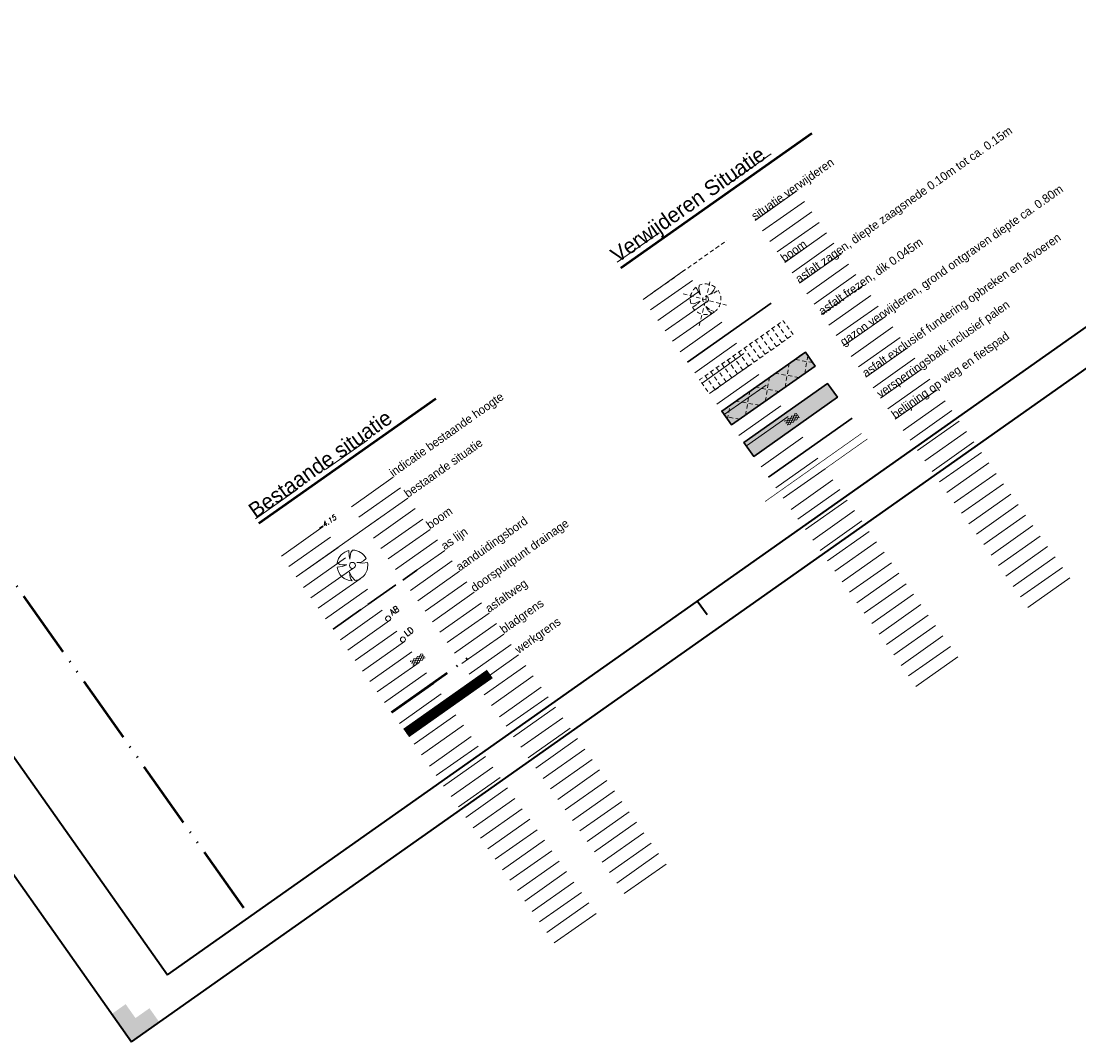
# Model space of a CAD drawing. Header units: metres. Extents: x 149090 to 149776, y 485756 to 486362.
# Tile 1 of 82: x 149245 to 149400, y 485756 to 485906. Entities that reach past the tile are written whole.
import ezdxf

# ---------------------------------------------------------------- set-up
doc = ezdxf.new("R2010")
doc.units = ezdxf.units.M
doc.header["$MEASUREMENT"] = 0
for name, pattern in [('0.30-2.70 (0.10)', [3, 0.3, -2.7]), ('3-3 (0.10)', [6, -3, 3]), ('assen', [2.5, 2, -0.5]), ('bladgr', [6.12, 4, -0.66, 0.07, -0.66, 0.07, -0.66]), ('DGN Style 2', [1, 0.6, -0.4])]:
    doc.linetypes.add(name, pattern=pattern)
for name, color, linetype, lineweight in [('BWR-alg-assenplan', 92, 'assen', 30), ('BWR-alg-details verklaring', 7, 'Continuous', 30), ('BWR-alg-topografie', 7, 'Continuous', 13), ('BWR-best-maaiveldhoogte', 2, 'Continuous', 13), ('BWR-best-situatie', 2, 'Continuous', 13), ('BWR-nieuw-belijning-030-270 streep dik 100', 51, '0.30-2.70 (0.10)', 0), ('BWR-nieuw-belijning-3-3 streep dik 100', 51, '3-3 (0.10)', 0), ('BWR-verw-asfalt zagen_GV', 6, 'zaagsnede', 30), ('BWR-verw-hekwerk_GV', 214, 'hekwerkv', 30), ('BWR-verw-situatie', 214, 'DGN Style 2', 13), ('TOP-L-topo objecten punt', 7, 'Continuous', 0), ('TOP-L-topo objecten vlak', 7, 'Continuous', 0), ('WVB-alg-bladgrens', 2, 'bladgr', 53), ('WVB-alg-onderhoek', 7, 'Continuous', 30), ('WVB-alg-werkgrens', 6, 'Continuous', 53), ('WVB-pen-dik 050', 1, 'Continuous', 53), ('WVB-raster-20%', 254, 'Continuous', 30)]:
    doc.layers.add(name, color=color, linetype=linetype, lineweight=lineweight)
doc.layers.add('BWR-alg-raster boundary', color=151, linetype='Continuous', lineweight=13, plot=False)
doc.styles.add('Style-ITALICS', font='ITALICS.shx')
doc.styles.add('Style-STANDARD', font='STANDARD.shx')
doc.styles.add('Style-WORKING', font='WORKING.shx')
doc.linetypes.add('hekwerkv', pattern='A,0,[3,dgnlstyle-CivielV8i.shx,S=0.007937,R=0,X=0,Y=0],-1.2,[9,dgnlstyle-CivielV8i.shx,S=0.006349,R=0,X=0,Y=0],-1.2,6', length=8.4)
doc.linetypes.add('zaagsnede', pattern='A,-0.15,[15,dgnlstyle-CivielV8i.shx,S=0.002381,R=0,X=0,Y=0],-0.15', length=0.3)

# ---------------------------------------------------------------- blocks, each defined once
blk = doc.blocks.new('BBOOM')
at = {"layer": 'BWR-best-situatie'}
for p, q in [((0.016, 0.603), (0.016, 0.9)), ((0.016, 0.804), (0.016, 0.871)), ((0.15, 0.72), (0.116, 0.586)), ((0.26, 0.861), (0.15, 0.72)), ((-0.9, -0.042), (-0.637, 0.135)), ((-0.787, 0.185), (-0.89, 0.134)), ((-0.67, 0.217), (-0.787, 0.185)), ((-0.368, 0.218), (-0.67, 0.217)), ((-0.637, 0.135), (-0.368, 0.218)), ((0.083, 0.318), (0.016, 0.603)), ((0.116, 0.586), (0.083, 0.318)), ((0.384, 0.1), (0.586, 0.117)), ((0.551, 0.067), (0.384, 0.1)), ((0.752, 0), (0.551, 0.067)), ((0.586, 0.117), (0.895, 0.092)), ((0.89, -0.121), (0.752, 0)), ((0.133, -0.283), (0.05, -0.603)), ((0.05, -0.603), (0.051, -0.899)), ((0.116, -0.484), (0.133, -0.283)), ((0.184, -0.685), (0.116, -0.484)), ((0.293, -0.851), (0.184, -0.685))]:
    blk.add_line(p, q, dxfattribs=at)
blk.add_circle((0, 0), 0.174, dxfattribs=at)
for start, end in [(88.94952, 171.4867), (5.84469, 73.16138), (182.63746, 273.2485), (289.06871, 352.19696)]:
    blk.add_arc((-0.001, 0), 0.9, start, end, dxfattribs=at)
blk = doc.blocks.new('ASFALT')
at = {"layer": 'BWR-alg-topografie'}
for p, q in [((1.14, 0.74), (0, 0.08)), ((0.54, 0.74), (0, 0.43)), ((1.48, -0.17), (0, 0.69)), ((0.88, -0.16), (0, 0.35)), ((0.28, -0.16), (0, 0)), ((1.74, 0.74), (0.18, -0.16)), ((2.08, -0.16), (0.52, 0.74)), ((2.11, 0.61), (0.78, -0.16)), ((2.11, 0.17), (1.12, 0.74)), ((2.11, 0.26), (1.38, -0.16)), ((2.11, 0.51), (1.73, 0.74)), ((2.11, -0.09), (1.98, -0.16))]:
    blk.add_line(p, q, dxfattribs=at)
blk = doc.blocks.new('BB')
at = {"layer": 'BWR-verw-situatie'}
for p, q in [((-2.78, 2.86), (2.01, -2.12)), ((-2.39, -2.14), (2.6, 2.51)), ((0.04, 1.51), (0.03, 2.25)), ((0.03, 2.01), (0.03, 2.18)), ((0.37, 1.8), (0.29, 1.47)), ((0.64, 2.15), (0.37, 1.8)), ((-2.25, -0.11), (-1.59, 0.33)), ((-1.97, 0.45), (-2.22, 0.33)), ((-1.67, 0.54), (-1.97, 0.45)), ((-0.92, 0.54), (-1.67, 0.54)), ((-1.59, 0.33), (-0.92, 0.54)), ((0.2, 0.8), (0.04, 1.51)), ((0.29, 1.47), (0.2, 0.8)), ((0.96, 0.26), (1.47, 0.3)), ((1.38, 0.17), (0.96, 0.26)), ((1.88, 0.01), (1.38, 0.17)), ((1.47, 0.3), (2.24, 0.24)), ((2.23, -0.29), (1.88, 0.01)), ((1.97, 0.26), (2.13, 0.26)), ((0.34, -0.71), (0.13, -1.51)), ((0.13, -1.51), (0.14, -2.25)), ((0.3, -1.21), (0.34, -0.71)), ((0.47, -1.71), (0.3, -1.21)), ((0.75, -2.12), (0.47, -1.71))]:
    blk.add_line(p, q, dxfattribs=at)
blk.add_circle((0, 0), 0.435, dxfattribs=at)
for start, end in [(89.1895, 171.7267), (6.0847, 73.4014), (182.8775, 273.4885), (289.3087, 352.437)]:
    blk.add_arc((0, 0), 2.25, start, end, dxfattribs=at)
blk = doc.blocks.new('11')
at = {"layer": 'TOP-L-topo objecten punt', "color": 7, "linetype": 'Continuous', "lineweight": 0}
blk.add_circle((0, 0), 0.25, dxfattribs=at)
at = {"layer": 'TOP-L-topo objecten punt', "color": 7, "linetype": 'Continuous', "lineweight": 0, "style": 'Style-STANDARD'}
blk.add_text('AB', height=0.6, dxfattribs=at).set_placement((0.483, 0))

msp = doc.modelspace()

# ---------------------------------------------------------------- hatches: boundary and pattern name
at = {"layer": 'WVB-alg-onderhoek', "linetype": 'Continuous', "lineweight": 40, "extrusion": (0, 0, -1)}
msp.add_hatch(color=256, dxfattribs=at).paths.add_polyline_path([(-149260.76, 485756.15), (-149264.85, 485759.03), (-149263.41, 485761.07), (-149261.36, 485759.63), (-149259.92, 485761.67), (-149257.88, 485760.23)])

# ---------------------------------------------------------------- linework, layer by layer
at = {"layer": 'BWR-alg-assenplan', "ltscale": 2.5}
msp.add_line((149290.31, 485816.62), (149302.57, 485825.26), dxfattribs=at)
at = {"layer": 'BWR-alg-raster boundary'}
for p, q in [((149354.52, 485886.29), (149348.39, 485881.97)), ((149358.3, 485880.84), (149352.17, 485876.51)), ((149359.38, 485879.3), (149353.25, 485874.98)), ((149360.46, 485877.77), (149354.34, 485873.45)), ((149361.54, 485876.24), (149355.42, 485871.92)), ((149338.1, 485874.71), (149331.97, 485870.39)), ((149362.63, 485874.71), (149356.5, 485870.38)), ((149363.71, 485873.17), (149357.58, 485868.85)), ((149364.79, 485871.64), (149358.66, 485867.32)), ((149341.89, 485869.26), (149335.76, 485864.94)), ((149365.87, 485870.11), (149359.74, 485865.79)), ((149366.95, 485868.58), (149360.82, 485864.25)), ((149342.97, 485867.73), (149336.84, 485863.4)), ((149368.03, 485867.04), (149361.9, 485862.72)), ((149344.05, 485866.19), (149337.92, 485861.87)), ((149369.11, 485865.51), (149362.98, 485861.19)), ((149345.13, 485864.66), (149339, 485860.34)), ((149370.19, 485863.98), (149364.06, 485859.66)), ((149346.21, 485863.13), (149340.08, 485858.81)), ((149371.27, 485862.45), (149365.14, 485858.13)), ((149347.29, 485861.6), (149341.16, 485857.27)), ((149372.35, 485860.92), (149366.22, 485856.59)), ((149348.37, 485860.06), (149342.24, 485855.74)), ((149373.43, 485859.38), (149367.3, 485855.06)), ((149349.45, 485858.53), (149343.32, 485854.21)), ((149374.51, 485857.85), (149368.38, 485853.53)), ((149350.53, 485857), (149344.4, 485852.68)), ((149375.59, 485856.32), (149369.46, 485852)), ((149351.61, 485855.47), (149345.48, 485851.14)), ((149376.67, 485854.79), (149370.54, 485850.46)), ((149352.69, 485853.93), (149346.56, 485849.61)), ((149377.75, 485853.25), (149371.62, 485848.93)), ((149353.77, 485852.4), (149347.64, 485848.08)), ((149378.83, 485851.72), (149372.7, 485847.4)), ((149354.85, 485850.87), (149348.72, 485846.55)), ((149380, 485850.07), (149373.87, 485845.74)), ((149355.93, 485849.34), (149349.8, 485845.02)), ((149380.99, 485848.66), (149374.87, 485844.33)), ((149357.01, 485847.81), (149350.88, 485843.48)), ((149382.08, 485847.12), (149375.95, 485842.8)), ((149358.09, 485846.27), (149351.96, 485841.95)), ((149383.16, 485845.59), (149377.03, 485841.27)), ((149295.34, 485844.34), (149289.21, 485840.02)), ((149359.17, 485844.74), (149353.04, 485840.42)), ((149384.24, 485844.06), (149378.11, 485839.74)), ((149360.25, 485843.21), (149354.13, 485838.89)), ((149385.32, 485842.53), (149379.19, 485838.21)), ((149361.34, 485841.68), (149355.21, 485837.35)), ((149386.4, 485841), (149380.27, 485836.67)), ((149362.42, 485840.14), (149356.29, 485835.82)), ((149387.48, 485839.46), (149381.35, 485835.14)), ((149299.12, 485838.89), (149293, 485834.57)), ((149363.58, 485838.49), (149357.45, 485834.17)), ((149388.56, 485837.93), (149382.43, 485833.61)), ((149285.09, 485837.12), (149278.96, 485832.79)), ((149300.21, 485837.36), (149294.08, 485833.04)), ((149364.58, 485837.08), (149358.45, 485832.76)), ((149389.64, 485836.4), (149383.51, 485832.08)), ((149301.29, 485835.83), (149295.16, 485831.5)), ((149365.66, 485835.55), (149359.53, 485831.22)), ((149390.72, 485834.87), (149384.59, 485830.54)), ((149302.37, 485834.29), (149296.24, 485829.97)), ((149366.74, 485834.01), (149360.61, 485829.69)), ((149391.8, 485833.33), (149385.67, 485829.01)), ((149288.88, 485831.66), (149282.75, 485827.34)), ((149303.45, 485832.76), (149297.32, 485828.44)), ((149367.82, 485832.48), (149361.69, 485828.16)), ((149392.88, 485831.8), (149386.75, 485827.48)), ((149289.96, 485830.13), (149283.83, 485825.81)), ((149304.53, 485831.23), (149298.4, 485826.91)), ((149368.9, 485830.95), (149362.77, 485826.63)), ((149393.96, 485830.27), (149387.83, 485825.95)), ((149291.04, 485828.6), (149284.91, 485824.28)), ((149305.61, 485829.7), (149299.48, 485825.37)), ((149369.98, 485829.42), (149363.85, 485825.1)), ((149395.04, 485828.74), (149388.91, 485824.41)), ((149292.12, 485827.07), (149285.99, 485822.74)), ((149306.69, 485828.16), (149300.56, 485823.84)), ((149371.06, 485827.89), (149364.93, 485823.56)), ((149396.12, 485827.2), (149389.99, 485822.88)), ((149293.2, 485825.53), (149287.07, 485821.21)), ((149307.77, 485826.63), (149301.64, 485822.31)), ((149372.14, 485826.35), (149366.01, 485822.03)), ((149397.2, 485825.67), (149391.07, 485821.35)), ((149294.28, 485824), (149288.15, 485819.68)), ((149308.85, 485825.1), (149302.72, 485820.78)), ((149373.22, 485824.82), (149367.09, 485820.5)), ((149398.28, 485824.14), (149392.15, 485819.82)), ((149295.36, 485822.47), (149289.23, 485818.15)), ((149309.93, 485823.57), (149303.8, 485819.25)), ((149374.3, 485823.29), (149368.17, 485818.97)), ((149296.44, 485820.94), (149290.31, 485816.62)), ((149311.01, 485822.04), (149304.88, 485817.71)), ((149375.38, 485821.76), (149369.25, 485817.43)), ((149297.52, 485819.41), (149291.39, 485815.08)), ((149312.09, 485820.5), (149305.96, 485816.18)), ((149313.17, 485818.97), (149307.04, 485814.65)), ((149376.46, 485820.22), (149370.33, 485815.9)), ((149298.6, 485817.87), (149292.47, 485813.55)), ((149314.25, 485817.44), (149308.12, 485813.12)), ((149377.54, 485818.69), (149371.41, 485814.37)), ((149299.68, 485816.34), (149293.55, 485812.02)), ((149315.33, 485815.91), (149309.2, 485811.58)), ((149378.62, 485817.16), (149372.49, 485812.84)), ((149300.76, 485814.81), (149294.63, 485810.49)), ((149316.41, 485814.37), (149310.28, 485810.05)), ((149379.7, 485815.63), (149373.58, 485811.3)), ((149301.84, 485813.28), (149295.71, 485808.95)), ((149317.49, 485812.84), (149311.37, 485808.52)), ((149380.78, 485814.09), (149374.66, 485809.77)), ((149302.92, 485811.74), (149296.79, 485807.42)), ((149318.57, 485811.31), (149312.45, 485806.99)), ((149381.87, 485812.56), (149375.74, 485808.24)), ((149304, 485810.21), (149297.87, 485805.89)), ((149319.66, 485809.78), (149313.53, 485805.45)), ((149305.08, 485808.68), (149298.96, 485804.36)), ((149320.82, 485808.12), (149314.69, 485803.8)), ((149306.17, 485807.15), (149300.04, 485802.82)), ((149321.82, 485806.71), (149315.69, 485802.39)), ((149307.25, 485805.61), (149301.12, 485801.29)), ((149322.9, 485805.18), (149316.77, 485800.86)), ((149308.33, 485804.08), (149302.2, 485799.76)), ((149323.98, 485803.65), (149317.85, 485799.32)), ((149309.41, 485802.55), (149303.28, 485798.23)), ((149325.06, 485802.11), (149318.93, 485797.79)), ((149310.57, 485800.89), (149304.44, 485796.57)), ((149326.14, 485800.58), (149320.01, 485796.26)), ((149311.57, 485799.48), (149305.44, 485795.16)), ((149327.22, 485799.05), (149321.09, 485794.73)), ((149312.65, 485797.95), (149306.52, 485793.63)), ((149328.3, 485797.52), (149322.17, 485793.2)), ((149313.73, 485796.42), (149307.6, 485792.1)), ((149329.38, 485795.99), (149323.25, 485791.66)), ((149314.81, 485794.89), (149308.68, 485790.57)), ((149330.46, 485794.45), (149324.33, 485790.13)), ((149315.89, 485793.36), (149309.76, 485789.03)), ((149331.54, 485792.92), (149325.41, 485788.6)), ((149316.97, 485791.82), (149310.84, 485787.5)), ((149332.62, 485791.39), (149326.49, 485787.07)), ((149318.05, 485790.29), (149311.92, 485785.97)), ((149333.7, 485789.86), (149327.57, 485785.53)), ((149319.13, 485788.76), (149313, 485784.44)), ((149334.78, 485788.32), (149328.65, 485784)), ((149320.21, 485787.23), (149314.08, 485782.9)), ((149335.86, 485786.79), (149329.73, 485782.47)), ((149321.29, 485785.69), (149315.16, 485781.37)), ((149336.94, 485785.26), (149330.81, 485780.94)), ((149322.37, 485784.16), (149316.24, 485779.84)), ((149338.02, 485783.73), (149331.9, 485779.4)), ((149323.45, 485782.63), (149317.32, 485778.31)), ((149339.11, 485782.19), (149332.98, 485777.87)), ((149324.53, 485781.1), (149318.41, 485776.77)), ((149325.62, 485779.56), (149319.49, 485775.24)), ((149326.7, 485778.03), (149320.57, 485773.71)), ((149327.78, 485776.5), (149321.65, 485772.18)), ((149328.86, 485774.97), (149322.73, 485770.65))]:
    msp.add_line(p, q, dxfattribs=at)
at = {"layer": 'BWR-nieuw-belijning-030-270 streep dik 100', "color": 7, "linetype": '0.30-2.70 (0.10)', "const_width": 0.1, "flags": 128}
msp.add_lwpolyline([(149368.63, 485844.51), (149356.3, 485835.8)], dxfattribs=at)
at = {"layer": 'BWR-nieuw-belijning-3-3 streep dik 100', "color": 7, "const_width": 0.1, "flags": 128}
msp.add_lwpolyline([(149353.63, 485835.33), (149367.76, 485845.31)], dxfattribs=at)
at = {"layer": 'BWR-verw-asfalt zagen_GV', "linetype": 'zaagsnede', "ltscale": 2.5}
msp.add_line((149342.24, 485855.74), (149354.5, 485864.39), dxfattribs=at)
at = {"layer": 'BWR-verw-hekwerk_GV'}
msp.add_line((149354.13, 485838.89), (149366.41, 485847.55), dxfattribs=at)
at = {"layer": 'BWR-verw-situatie'}
for p, q in [((149335.76, 485864.94), (149348.04, 485873.6)), ((149356.92, 485859.21), (149355.48, 485861.26)), ((149354.47, 485857.49), (149353.03, 485859.53)), ((149355.29, 485858.06), (149353.85, 485860.1)), ((149356.1, 485858.64), (149354.66, 485860.68)), ((149352.02, 485855.76), (149350.58, 485857.8)), ((149352.84, 485856.33), (149351.39, 485858.38)), ((149353.65, 485856.91), (149352.21, 485858.95)), ((149350.38, 485854.6), (149348.94, 485856.65)), ((149351.2, 485855.18), (149349.76, 485857.22)), ((149359.43, 485854.1), (149359.89, 485856.74)), ((149347.93, 485852.87), (149346.49, 485854.92)), ((149348.75, 485853.45), (149347.31, 485855.49)), ((149349.57, 485854.03), (149348.13, 485856.07)), ((149356.55, 485852.07), (149357.15, 485855.55)), ((149360.63, 485855.69), (149357.99, 485856.15)), ((149346.3, 485851.72), (149344.86, 485853.76)), ((149347.12, 485852.3), (149345.67, 485854.34)), ((149353.66, 485850.03), (149354.26, 485853.51)), ((149358.58, 485853.51), (149355.1, 485854.11)), ((149355.7, 485851.47), (149352.21, 485852.07)), ((149352.81, 485849.43), (149349.32, 485850.03)), ((149350.77, 485847.99), (149351.37, 485851.47)), ((149348.13, 485847.39), (149348.48, 485849.44)), ((149349.92, 485847.39), (149347.88, 485847.75))]:
    msp.add_line(p, q, dxfattribs=at)
at = {"layer": 'BWR-verw-situatie', "flags": 128}
for points in [[(149345.48, 485851.14), (149357.74, 485859.79), (149356.3, 485861.83), (149344.04, 485853.19)], [(149348.72, 485846.55), (149360.98, 485855.19), (149359.54, 485857.24), (149347.28, 485848.59)], [(149351.96, 485841.95), (149364.22, 485850.6), (149362.78, 485852.64), (149350.52, 485843.99)]]:
    msp.add_lwpolyline(points, close=True, dxfattribs=at)
at = {"layer": 'TOP-L-topo objecten punt', "color": 7, "linetype": 'Continuous', "lineweight": 0}
msp.add_circle((149300.55, 485815.11), 0.375, dxfattribs=at)
at = {"layer": 'TOP-L-topo objecten vlak', "color": 7, "linetype": 'Continuous', "lineweight": 0}
msp.add_line((149284.91, 485824.28), (149297.17, 485832.92), dxfattribs=at)
at = {"layer": 'WVB-alg-bladgrens', "linetype": 'bladgr', "ltscale": 2.5}
for p, q in [((149112.7, 486009.03), (149278.09, 485774.49)), ((149298.87, 485804.48), (149311.13, 485813.13))]:
    msp.add_line(p, q, dxfattribs=at)
at = {"layer": 'WVB-alg-onderhoek', "lineweight": 40, "ltscale": 500}
for p, q in [((149260.76, 485756.15), (149775.62, 486119.21)), ((149089.6, 485998.87), (149260.76, 485756.15)), ((149345.13, 485818.7), (149343.69, 485820.74))]:
    msp.add_line(p, q, dxfattribs=at)
msp.add_3dface([(149266.05, 485765.99), (149768.66, 486120.42), (149603.26, 486354.96), (149100.65, 486000.54)], dxfattribs=at)
at = {"layer": 'WVB-alg-werkgrens', "ltscale": 2.5, "const_width": 1.5, "flags": 128}
msp.add_lwpolyline([(149301.03, 485801.41), (149313.29, 485810.06)], dxfattribs=at)
at = {"layer": 'WVB-pen-dik 050'}
for p, q in [((149332.47, 485869.6), (149360.46, 485889.33)), ((149279.42, 485832.15), (149305.36, 485850.45))]:
    msp.add_line(p, q, dxfattribs=at)
at = {"layer": 'WVB-raster-20%', "ltscale": 2.5, "flags": 128}
for points in [[(149359.54, 485857.24), (149347.28, 485848.59), (149348.72, 485846.55), (149360.98, 485855.19)], [(149362.78, 485852.64), (149350.52, 485843.99), (149351.96, 485841.95), (149364.22, 485850.6)]]:
    msp.add_lwpolyline(points, close=True, dxfattribs=at)
at = {"layer": 'WVB-raster-20%', "ltscale": 2.5}
for points in [[(149359.54, 485857.24), (149347.28, 485848.59), (149360.98, 485855.19), (149348.72, 485846.55)], [(149362.78, 485852.64), (149350.52, 485843.99), (149364.22, 485850.6), (149351.96, 485841.95)]]:
    msp.add_solid(points, dxfattribs=at)

# ---------------------------------------------------------------- block references
at = {"layer": 'BWR-alg-topografie', "rotation": 215.1902883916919}
for p in [(149358.28, 485848.21), (149303.43, 485813)]:
    msp.add_blockref('ASFALT', p, dxfattribs=at)
at = {"layer": 'BWR-verw-situatie', "rotation": 122.320424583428}
msp.add_blockref('BB', (149344.91, 485864.97), dxfattribs=at)
at = {"layer": 'TOP-L-topo objecten punt', "color": 7, "linetype": 'Continuous', "lineweight": 0, "xscale": 2.5, "yscale": 2.5, "zscale": 2.5, "rotation": 97.36550430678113}
msp.add_blockref('BBOOM', (149293.15, 485825.97), dxfattribs=at)
at = {"layer": 'TOP-L-topo objecten punt', "color": 7, "linetype": 'Continuous', "lineweight": 0, "xscale": 1.5, "yscale": 1.5, "rotation": 34.99605983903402}
msp.add_blockref('11', (149298.39, 485818.18), dxfattribs=at)

# ---------------------------------------------------------------- texts
at = {"layer": 'BWR-alg-details verklaring', "style": 'Style-WORKING'}
for s, rotation, p in [('asfalt zagen, diepte zaagsnede 0.10m tot ca. 0.15m', 35.1903, (149358.62, 485867.29)), ('situatie verwijderen', 35.1903, (149352.17, 485876.51)), ('boom', 35.1903, (149356.46, 485870.36)), ('versperringsbalk inclusief palen', 35.1903, (149370.54, 485850.46)), ('belijning op weg en fietspad', 35.2258, (149372.7, 485847.4)), ('indicatie bestaande hoogte', 35.1903, (149299.12, 485838.89)), ('bestaande situatie', 35.1903, (149301.29, 485835.83)), ('boom', 35.1903, (149304.53, 485831.23)), ('as lijn', 35.1903, (149306.69, 485828.16)), ('asfaltweg', 35.2003, (149313.17, 485818.97)), ('bladgrens', 35.1903, (149315.33, 485815.91))]:
    msp.add_text(s, height=1.25, rotation=rotation, dxfattribs=at).set_placement(p)
at = {"layer": 'BWR-alg-details verklaring', "char_height": 1.25, "attachment_point": 7, "line_spacing_factor": 0.6, "style": 'Style-WORKING'}
for s, insert, rotation in [('gazon verwijderen, grond ontgraven diepte ca. 0.80m', (149365.38, 485857.78), 35.1902), ('asfalt exclusief fundering opbreken en afvoeren', (149368.62, 485853.19), 35.1902), ('asfalt frezen, dik 0.045m', (149362.14, 485862.38), 35.1902), ('aanduidingsbord', (149309.09, 485824.76), 35.2003), ('doorspuitpunt drainage', (149311.25, 485821.69), 35.2003), ('werkgrens\\P', (149317.73, 485812.68), 35.2002)]:
    msp.add_mtext(s, dxfattribs=dict(at, insert=insert, rotation=rotation))
at = {"layer": 'BWR-best-maaiveldhoogte', "insert": (149288.35, 485831.03), "char_height": 0.75, "attachment_point": 7, "rotation": 35.1896, "line_spacing_factor": 0.6, "style": 'Style-ITALICS'}
msp.add_mtext('-4.15\\P', dxfattribs=at)
at = {"layer": 'TOP-L-topo objecten punt', "color": 7, "linetype": 'Continuous', "lineweight": 0, "style": 'Style-STANDARD'}
msp.add_text('LD', height=0.9, rotation=35.138, dxfattribs=at).set_placement((149301.14, 485815.53))
at = {"layer": 'WVB-pen-dik 050', "linetype": 'Continuous', "style": 'Style-WORKING'}
for s, p in [('Verwijderen Situatie', (149332.02, 485870.24)), ('Bestaande situatie', (149278.96, 485832.79))]:
    msp.add_text(s, height=2.25, rotation=35.1902, dxfattribs=at).set_placement(p)

doc.saveas('drawing.dxf')
